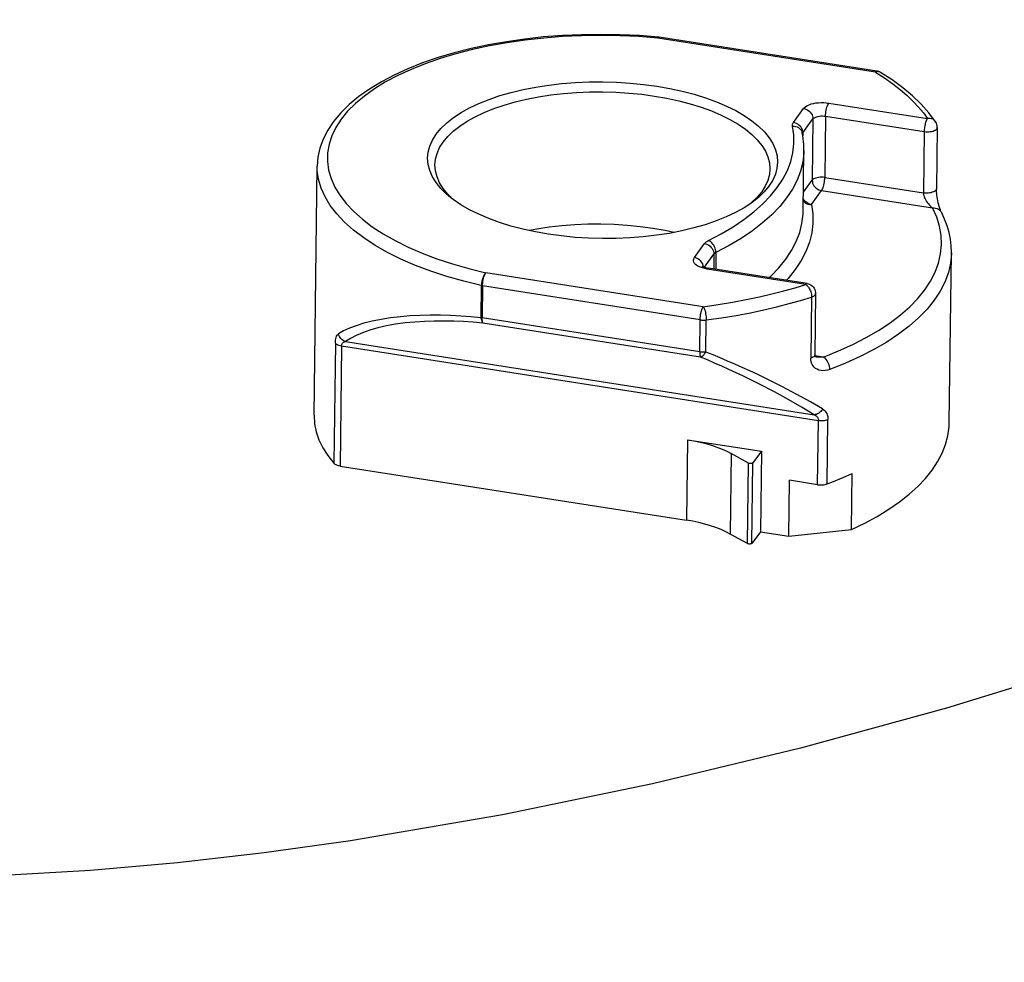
# Model space of a CAD drawing. Header units: inches. Extents: x 0 to 22, y 0 to 17.
# Tile 7 of 46: x 4.2 to 6.2, y 5.9 to 7.8. Entities that reach past the tile are written whole.
import ezdxf

# ---------------------------------------------------------------- set-up
doc = ezdxf.new("R2010")
doc.units = ezdxf.units.IN
doc.header["$LTSCALE"] = 1.21
doc.header["$MEASUREMENT"] = 0
doc.linetypes.add('PHANTOM', pattern=[0.8, 0.45, -0.05, 0.1, -0.05, 0.1, -0.05])
doc.layers.get('0').update_dxf_attribs({"linetype": 'CONTINUOUS'})
doc.layers.add('DEFAULT_3', color=7, linetype='PHANTOM')
doc.styles.get("Standard").update_dxf_attribs({"font": 'arial.ttf'})
doc.dimstyles.new('DIMSTYLE_1', dxfattribs={"dimtxt": 0.17, "dimasz": 0.2, "dimexe": 0.09, "dimexo": 0.07, "dimgap": 0.0425, "dimtad": 0, "dimtih": 1, "dimtoh": 1, "dimzin": 4, "dimdsep": 46, "dimtxsty": 'Standard', "dimblk": '_FILLED', "dimblk1": '_FILLED', "dimblk2": '_FILLED', "dimcen": 0.09, "dimadec": 3, "dimazin": 1, "dimtfac": 1, "dimtdec": 3, "dimtofl": 0, "dimtmove": 0, "dimatfit": 3, "dimldrblk": '_FILLED', "dimfxl": 0, "dimtolj": 1, "dimtzin": 4, "dimarcsym": 0})

# ---------------------------------------------------------------- blocks, each defined once
blk = doc.blocks.new('_FILLED')
at = {"color": 0, "linetype": 'ByBlock'}
blk.add_solid([(0, 0), (-1, 0.2), (-1, -0.2)], dxfattribs=at)
blk = doc.blocks.new('*D1')
at = {"color": 2, "linetype": 'Continuous'}
for p, q in [((20.9102, 11.4958), (20.8549, 11.6315)), ((21.0642, 11.1185), (20.9102, 11.4958)), ((20.9229, 11.4648), (11.4904, 7.6153)), ((1.2938, 3.4541), (10.7263, 7.3035)), ((1.2812, 3.4851), (1.2258, 3.6207)), ((1.4352, 3.1077), (1.2812, 3.4851))]:
    blk.add_line(p, q, dxfattribs=at)
at = {"color": 2, "linetype": 'Continuous', "xscale": 0.2, "yscale": 0.2, "zscale": 0.2}
for p, rotation in [((20.9229, 11.4648), 22.2006454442), ((1.2938, 3.4541), 202.2006454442)]:
    blk.add_blockref('_FILLED', p, dxfattribs=dict(at, rotation=rotation))
at = {"color": 2, "linetype": 'Continuous', "insert": (11.1084, 7.5444), "char_height": 0.17, "width": 0.594052, "attachment_point": 2, "line_spacing_factor": 0.9}
blk.add_mtext('37.00', dxfattribs=at)
blk = doc.blocks.new('*D2')
at = {"color": 2, "linetype": 'Continuous'}
for p, q in [((20.9184, 9.8257), (20.863, 9.9613)), ((21.0618, 9.4741), (20.9184, 9.8257)), ((20.9311, 9.7946), (11.4986, 5.9452)), ((1.302, 1.7839), (10.7345, 5.6333)), ((1.2893, 1.8149), (1.234, 1.9505)), ((1.4328, 1.4634), (1.2893, 1.8149))]:
    blk.add_line(p, q, dxfattribs=at)
at = {"color": 2, "linetype": 'Continuous', "xscale": 0.2, "yscale": 0.2, "zscale": 0.2}
for p, rotation in [((20.9311, 9.7946), 22.2006454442), ((1.302, 1.7839), 202.2006454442)]:
    blk.add_blockref('_FILLED', p, dxfattribs=dict(at, rotation=rotation))
at = {"color": 2, "linetype": 'Continuous', "insert": (11.1165, 5.8743), "char_height": 0.17, "width": 0.594052, "attachment_point": 2, "line_spacing_factor": 0.9}
blk.add_mtext('37.00', dxfattribs=at)

msp = doc.modelspace()

# ---------------------------------------------------------------- linework, layer by layer
at = {"color": 7, "linetype": 'Continuous'}
for p, q in [((5.9524, 7.6737), (5.5173, 7.7417)), ((5.5179, 7.7428), (5.5174, 7.7417)), ((5.5185, 7.7435), (5.5179, 7.7428)), ((5.519, 7.7437), (5.5185, 7.7435)), ((5.519, 7.7437), (5.5196, 7.7437)), ((5.5193, 7.7434), (5.5202, 7.7436)), ((5.5196, 7.7437), (5.5202, 7.7436)), ((5.9552, 7.6756), (5.5202, 7.7436)), ((5.9549, 7.6743), (5.9524, 7.6737)), ((5.7884, 7.5729), (5.8088, 7.6008)), ((5.8593, 7.6117), (6.0564, 7.5809)), ((5.8528, 7.5854), (5.8513, 7.4629)), ((5.8528, 7.5854), (6.0499, 7.5546)), ((5.8072, 7.5521), (5.8276, 7.5799)), ((5.8276, 7.5799), (5.8261, 7.4574)), ((6.0761, 7.5628), (6.0746, 7.4403)), ((5.8071, 7.5461), (5.806, 7.552)), ((5.8068, 7.5515), (5.8072, 7.5521)), ((5.8072, 7.5521), (5.8071, 7.5459)), ((6.0499, 7.5546), (6.0484, 7.4321)), ((5.8079, 7.3947), (5.8094, 7.5171)), ((4.8298, 6.9875), (4.8361, 7.4855)), ((5.8513, 7.4629), (6.0484, 7.4321)), ((5.8084, 7.4333), (5.8261, 7.4574)), ((5.8245, 7.4088), (5.8449, 7.4366)), ((5.8449, 7.4366), (6.0669, 7.4019)), ((5.1095, 7.4179), (5.108, 7.4191)), ((5.7049, 7.4128), (5.7021, 7.4105)), ((5.716, 7.4234), (5.7049, 7.4128)), ((6.0844, 7.3932), (6.0844, 7.3932)), ((5.5903, 7.3028), (5.6107, 7.3306)), ((5.6104, 7.2838), (5.6295, 7.3097)), ((5.6295, 7.3097), (5.6291, 7.2802)), ((5.6335, 7.3128), (5.6331, 7.2796)), ((6.1002, 6.9728), (6.1045, 7.3125)), ((5.6082, 7.2045), (5.1732, 7.2725)), ((5.813, 7.2491), (5.6159, 7.2799)), ((5.8158, 7.251), (5.6188, 7.2818)), ((5.1643, 7.2466), (5.1635, 7.1825)), ((5.1668, 7.2462), (5.166, 7.1821)), ((5.6018, 7.1782), (5.1668, 7.2462)), ((5.8328, 7.231), (5.8312, 7.1085)), ((5.8247, 7.2239), (5.8231, 7.1015)), ((5.601, 7.1141), (5.166, 7.1821)), ((5.6026, 7.1039), (5.1676, 7.1719)), ((5.601, 7.1141), (5.6018, 7.1782)), ((5.6131, 7.1139), (5.6139, 7.178)), ((4.8724, 7.1316), (4.8693, 6.8914)), ((4.8925, 7.1349), (5.8298, 6.9885)), ((4.8848, 7.1262), (4.8817, 6.886)), ((4.8848, 7.1262), (5.8384, 6.9772)), ((5.8483, 7.1039), (5.8314, 7.1065)), ((5.8344, 7.1037), (5.8343, 7.1038)), ((5.8368, 6.8487), (5.8384, 6.9772)), ((5.8559, 6.8503), (5.8576, 6.9787)), ((5.5769, 6.9386), (5.5748, 6.7777)), ((5.5769, 6.9386), (5.7243, 6.9156)), ((5.7243, 6.9156), (5.7073, 6.8923)), ((5.7243, 6.9156), (5.7223, 6.7547)), ((5.6642, 6.911), (5.6621, 6.75)), ((5.6987, 6.8917), (5.6642, 6.911)), ((5.7053, 6.7314), (5.7073, 6.8923)), ((4.8817, 6.886), (5.5748, 6.7777)), ((5.6966, 6.7308), (5.6987, 6.8917)), ((5.7793, 6.7457), (5.7808, 6.8575)), ((5.8368, 6.8487), (5.7808, 6.8575)), ((5.9046, 6.7591), (5.9061, 6.8709)), ((5.7223, 6.7547), (5.7053, 6.7314)), ((5.7223, 6.7547), (5.7793, 6.7457)), ((5.7793, 6.7457), (5.9046, 6.7591)), ((5.6966, 6.7308), (5.6621, 6.75))]:
    msp.add_line(p, q, dxfattribs=at)
for points in [[(5.519, 7.7437), (5.4807, 7.7467), (5.4422, 7.7484), (5.4035, 7.749), (5.3649, 7.7484), (5.3265, 7.7467), (5.2886, 7.7438), (5.2511, 7.7397), (5.2144, 7.7344), (5.1785, 7.7281), (5.1437, 7.7206), (5.1101, 7.7121), (5.0777, 7.7025), (5.0469, 7.6918), (5.0176, 7.6802), (4.99, 7.6676), (4.9644, 7.6541), (4.9407, 7.6397), (4.9192, 7.6245), (4.8999, 7.6085), (4.8831, 7.5919), (4.8688, 7.5748), (4.8571, 7.5572), (4.848, 7.5394), (4.8415, 7.5215), (4.8376, 7.5035), (4.8361, 7.4855)], [(5.5173, 7.7417), (5.4793, 7.7446), (5.4413, 7.7463), (5.403, 7.7469), (5.3648, 7.7463), (5.3267, 7.7445), (5.2892, 7.7416), (5.2522, 7.7375), (5.2159, 7.7323), (5.1807, 7.7259), (5.1465, 7.7185), (5.1135, 7.7101), (5.082, 7.7006), (5.0521, 7.6902), (5.0239, 7.6789), (4.9975, 7.6668), (4.973, 7.6538), (4.9507, 7.6401), (4.9305, 7.6257), (4.9126, 7.6107), (4.897, 7.5952), (4.8839, 7.5792), (4.8733, 7.5628), (4.8652, 7.5461), (4.8597, 7.5292), (4.8568, 7.5121), (4.8565, 7.4949), (4.8589, 7.4778), (4.8638, 7.4607), (4.8714, 7.4438), (4.8814, 7.4272), (4.894, 7.4108), (4.9091, 7.3949), (4.9265, 7.3794), (4.9462, 7.3645), (4.9681, 7.3502), (4.9921, 7.3366), (5.0181, 7.3237), (5.0459, 7.3116), (5.0755, 7.3004), (5.1067, 7.2902), (5.1392, 7.2808), (5.1732, 7.2725)], [(5.5174, 7.7417), (5.5183, 7.7428), (5.5193, 7.7434)], [(5.9552, 7.6756), (5.9552, 7.6756), (5.9547, 7.6756), (5.9543, 7.6755), (5.9538, 7.6752), (5.9533, 7.6748), (5.9529, 7.6743), (5.9524, 7.6737)], [(5.9524, 7.6737), (5.9706, 7.662), (5.9873, 7.6502), (6.0024, 7.6384), (6.016, 7.6266), (6.0281, 7.6149), (6.0388, 7.6034), (6.0483, 7.592), (6.0564, 7.5809)], [(5.9626, 7.6729), (5.9617, 7.6734), (5.9596, 7.6741), (5.9573, 7.6745), (5.9549, 7.6743)], [(5.9626, 7.6729), (5.9618, 7.6734), (5.959, 7.6746), (5.9561, 7.6755), (5.9552, 7.6756)], [(6.0726, 7.5744), (6.0594, 7.592), (6.044, 7.6092), (6.0265, 7.6259), (6.0071, 7.6422), (5.9857, 7.6579), (5.9626, 7.6729)], [(5.1029, 7.4228), (5.0948, 7.4296), (5.0833, 7.4409), (5.0738, 7.4526), (5.0664, 7.4645), (5.0611, 7.4766), (5.0579, 7.4889), (5.0568, 7.5012), (5.0579, 7.5135), (5.0612, 7.5257), (5.0666, 7.5377), (5.074, 7.5495), (5.0836, 7.5609), (5.0951, 7.572), (5.1086, 7.5826), (5.1239, 7.5926), (5.1409, 7.6021), (5.1596, 7.611), (5.1798, 7.6191), (5.2014, 7.6265), (5.2242, 7.6331), (5.2482, 7.6389), (5.2732, 7.6437), (5.299, 7.6477), (5.3255, 7.6508), (5.3524, 7.6529), (5.3797, 7.6541), (5.4072, 7.6543), (5.4346, 7.6535), (5.4619, 7.6517), (5.4888, 7.6491), (5.5153, 7.6454)], [(5.5153, 7.6454), (5.5411, 7.6409), (5.566, 7.6355), (5.59, 7.6292), (5.6128, 7.6221), (5.6344, 7.6143), (5.6545, 7.6057), (5.6731, 7.5965), (5.6901, 7.5866), (5.7054, 7.5762), (5.7188, 7.5653), (5.7303, 7.554), (5.7397, 7.5424), (5.7472, 7.5305), (5.7525, 7.5183), (5.7557, 7.5061), (5.7568, 7.4938), (5.7556, 7.4815), (5.7524, 7.4693), (5.747, 7.4573), (5.7395, 7.4455), (5.73, 7.4341), (5.7184, 7.423), (5.7087, 7.4151)], [(5.0716, 7.4883), (5.0727, 7.4994), (5.0758, 7.5111), (5.081, 7.5226), (5.0881, 7.5338), (5.0973, 7.5448), (5.1083, 7.5554), (5.1212, 7.5655), (5.1358, 7.5752), (5.1521, 7.5842), (5.17, 7.5927), (5.1893, 7.6005), (5.21, 7.6076), (5.2319, 7.6139), (5.2549, 7.6194), (5.2788, 7.6241), (5.3034, 7.6279), (5.3288, 7.6308), (5.3546, 7.6328), (5.3807, 7.6339), (5.407, 7.6341), (5.4333, 7.6334), (5.4594, 7.6317), (5.4852, 7.6292), (5.5105, 7.6257)], [(5.5105, 7.6257), (5.5351, 7.6213), (5.559, 7.6162), (5.5819, 7.6102), (5.6038, 7.6034), (5.6244, 7.5959), (5.6437, 7.5877), (5.6616, 7.5788), (5.6778, 7.5694), (5.6924, 7.5594), (5.7052, 7.549), (5.7162, 7.5382), (5.7253, 7.5271), (5.7324, 7.5156), (5.7375, 7.504), (5.7406, 7.4923), (5.7416, 7.4798)], [(5.8088, 7.6008), (5.8108, 7.6029), (5.8133, 7.6049), (5.8164, 7.6068), (5.8201, 7.6084), (5.8242, 7.6098), (5.8287, 7.611), (5.8336, 7.6118), (5.8386, 7.6124), (5.8438, 7.6127), (5.8491, 7.6127), (5.8542, 7.6124), (5.8593, 7.6117)], [(5.8088, 7.6008), (5.8118, 7.6001), (5.8147, 7.599), (5.8174, 7.5975), (5.82, 7.5956), (5.8222, 7.5934), (5.8241, 7.591), (5.8257, 7.5883), (5.8268, 7.5856), (5.8274, 7.5827), (5.8276, 7.5799)], [(5.8528, 7.5854), (5.8529, 7.5883), (5.8532, 7.5913), (5.8536, 7.5944), (5.8542, 7.5975), (5.8548, 7.6005), (5.8556, 7.6033), (5.8564, 7.6059), (5.8573, 7.6082), (5.8583, 7.6102), (5.8593, 7.6117)], [(5.8276, 7.5799), (5.8288, 7.5812), (5.8305, 7.5824), (5.8325, 7.5834), (5.8349, 7.5843), (5.8376, 7.585), (5.8405, 7.5855), (5.8435, 7.5858), (5.8467, 7.5859), (5.8498, 7.5857), (5.8528, 7.5854)], [(6.0726, 7.5744), (6.0724, 7.5747), (6.071, 7.5764), (6.0692, 7.5779), (6.0671, 7.5792), (6.0646, 7.5802), (6.062, 7.5809), (6.0592, 7.5811), (6.0564, 7.5809)], [(5.6187, 7.3368), (5.6442, 7.3502), (5.6678, 7.3642), (5.6895, 7.3789), (5.7093, 7.3942), (5.727, 7.41), (5.7426, 7.4262), (5.7561, 7.4428), (5.7673, 7.4598), (5.7763, 7.4771), (5.783, 7.4946), (5.7874, 7.5123), (5.7895, 7.5301), (5.7892, 7.5479), (5.7866, 7.5657)], [(5.7866, 7.5657), (5.7865, 7.5669), (5.7865, 7.5682), (5.7867, 7.5694), (5.7871, 7.5706), (5.7877, 7.5718), (5.7884, 7.5729)], [(5.7866, 7.5657), (5.7897, 7.5656), (5.7928, 7.565), (5.7957, 7.5641), (5.7983, 7.5627), (5.8006, 7.5609), (5.8027, 7.5589), (5.8043, 7.5565), (5.8054, 7.554), (5.806, 7.552)], [(5.8072, 7.5521), (5.807, 7.5549), (5.8064, 7.5578), (5.8052, 7.5605), (5.8037, 7.5632), (5.8018, 7.5656), (5.7996, 7.5678), (5.797, 7.5696), (5.7943, 7.5711), (5.7914, 7.5723), (5.7884, 7.5729)], [(6.0564, 7.5809), (6.0555, 7.5795), (6.0546, 7.5778), (6.0537, 7.5758), (6.0529, 7.5735), (6.0522, 7.571), (6.0516, 7.5684), (6.0511, 7.5659), (6.0507, 7.5635), (6.0504, 7.5612), (6.0502, 7.559), (6.05, 7.5568), (6.0499, 7.5546)], [(6.0499, 7.5546), (6.053, 7.5542), (6.0561, 7.5541), (6.0592, 7.5542), (6.0622, 7.5545), (6.0651, 7.555), (6.0678, 7.5556), (6.0702, 7.5565), (6.0722, 7.5576), (6.0739, 7.5587), (6.0751, 7.56), (6.0758, 7.5613), (6.0761, 7.5628)], [(6.0761, 7.5628), (6.0759, 7.5658), (6.0753, 7.5686), (6.0744, 7.5712), (6.0731, 7.5736), (6.0726, 7.5744)], [(5.8063, 7.5501), (5.8064, 7.5503), (5.8065, 7.5509), (5.8068, 7.5515)], [(5.8094, 7.5171), (5.8094, 7.5229), (5.8091, 7.5287), (5.8087, 7.5345), (5.808, 7.5403), (5.8071, 7.5461)], [(5.8094, 7.5171), (5.8092, 7.5118), (5.8071, 7.4935), (5.8026, 7.4753), (5.7957, 7.4573), (5.7865, 7.4395), (5.7749, 7.4221), (5.7611, 7.4049), (5.745, 7.3882), (5.7268, 7.372), (5.7065, 7.3563), (5.6841, 7.3412), (5.6597, 7.3267), (5.6335, 7.3128)], [(5.1643, 7.2466), (5.1292, 7.2553), (5.0954, 7.2649), (5.0631, 7.2756), (5.0325, 7.2872), (5.0036, 7.2997), (4.9767, 7.313), (4.9518, 7.3271), (4.9292, 7.3419), (4.9088, 7.3574), (4.8907, 7.3734), (4.8752, 7.3899), (4.8621, 7.4068), (4.8517, 7.4241), (4.8439, 7.4416), (4.8387, 7.4593), (4.8363, 7.477), (4.8361, 7.4855)], [(5.108, 7.4191), (5.097, 7.43), (5.0879, 7.4411), (5.0808, 7.4525), (5.0757, 7.4641), (5.0726, 7.4759), (5.0716, 7.4883)], [(5.7416, 7.4798), (5.7405, 7.4688), (5.7374, 7.4571), (5.7322, 7.4456), (5.7251, 7.4343), (5.716, 7.4234)], [(5.8513, 7.4629), (5.8482, 7.4633), (5.8451, 7.4634), (5.842, 7.4633), (5.8389, 7.463), (5.836, 7.4625), (5.8333, 7.4618), (5.831, 7.4609), (5.8289, 7.4599), (5.8273, 7.4587), (5.8261, 7.4574)], [(5.8449, 7.4366), (5.8458, 7.4381), (5.8468, 7.4401), (5.8477, 7.4424), (5.8486, 7.445), (5.8493, 7.4478), (5.85, 7.4508), (5.8505, 7.4539), (5.8509, 7.457), (5.8512, 7.46), (5.8513, 7.4629)], [(5.8261, 7.4574), (5.8263, 7.4546), (5.8269, 7.4518), (5.828, 7.449), (5.8295, 7.4464), (5.8314, 7.4439), (5.8337, 7.4418), (5.8362, 7.4399), (5.839, 7.4384), (5.8419, 7.4373), (5.8449, 7.4366)], [(6.0746, 7.4403), (6.0743, 7.4389), (6.0735, 7.4375), (6.0723, 7.4362), (6.0707, 7.4351), (6.0686, 7.434), (6.0662, 7.4332), (6.0636, 7.4325), (6.0607, 7.432), (6.0576, 7.4317), (6.0545, 7.4316), (6.0514, 7.4318), (6.0484, 7.4321)], [(6.0484, 7.4321), (6.0484, 7.4304), (6.0487, 7.4285), (6.0491, 7.4266), (6.0498, 7.4244), (6.0507, 7.4222), (6.0518, 7.4199), (6.0531, 7.4174), (6.0546, 7.415), (6.0564, 7.4125), (6.0583, 7.4101), (6.0604, 7.4077), (6.0625, 7.4055), (6.0647, 7.4036), (6.0669, 7.4019)], [(6.0844, 7.3932), (6.084, 7.3941), (6.0832, 7.3958), (6.0823, 7.3982), (6.0812, 7.4013), (6.0801, 7.4047), (6.0791, 7.4085), (6.0781, 7.4123), (6.0773, 7.4161), (6.0765, 7.4199), (6.0759, 7.4237), (6.0754, 7.4273), (6.075, 7.4309), (6.0747, 7.4343), (6.0746, 7.4375), (6.0746, 7.4403)], [(5.2983, 7.3496), (5.2724, 7.3541), (5.2476, 7.3595), (5.2236, 7.3658), (5.2008, 7.3729), (5.1792, 7.3807), (5.159, 7.3893), (5.1404, 7.3985), (5.1234, 7.4084), (5.1082, 7.4188), (5.1029, 7.4228)], [(5.7087, 7.4151), (5.705, 7.4124), (5.6897, 7.4023), (5.6727, 7.3929), (5.654, 7.384), (5.6338, 7.3759), (5.6122, 7.3685), (5.5893, 7.3619), (5.5653, 7.3561), (5.5404, 7.3512), (5.5146, 7.3473), (5.4881, 7.3442), (5.4612, 7.3421), (5.4339, 7.3409), (5.4064, 7.3407), (5.3789, 7.3415), (5.3517, 7.3432), (5.3248, 7.3459), (5.2983, 7.3496)], [(5.8245, 7.4088), (5.8272, 7.3899), (5.8275, 7.371), (5.8253, 7.3522), (5.8206, 7.3335), (5.8135, 7.3149), (5.804, 7.2966), (5.7921, 7.2786), (5.7778, 7.261), (5.7744, 7.2575)], [(5.8081, 7.416), (5.8084, 7.4156), (5.8104, 7.4135), (5.8128, 7.4118), (5.8154, 7.4104), (5.8183, 7.4094), (5.8213, 7.4089), (5.8244, 7.4088)], [(5.8244, 7.4088), (5.8215, 7.4094), (5.8186, 7.4105), (5.8159, 7.412), (5.8133, 7.4139), (5.8111, 7.4161), (5.8092, 7.4185), (5.8082, 7.4202)], [(5.7402, 7.2628), (5.7435, 7.2658), (5.7596, 7.2825), (5.7734, 7.2996), (5.7849, 7.3171), (5.7942, 7.3348), (5.8011, 7.3528), (5.8056, 7.371), (5.8077, 7.3893), (5.8079, 7.3947)], [(5.8483, 7.1039), (5.8787, 7.116), (5.9073, 7.129), (5.9341, 7.1427), (5.9589, 7.1571), (5.9818, 7.1723), (6.0025, 7.188), (6.021, 7.2043), (6.0373, 7.221), (6.0512, 7.2383), (6.0628, 7.2558), (6.072, 7.2737), (6.0787, 7.2918), (6.0829, 7.3101), (6.0847, 7.3286), (6.0839, 7.347), (6.0807, 7.3654), (6.075, 7.3837), (6.0669, 7.4019)], [(6.0669, 7.4019), (6.0699, 7.402), (6.0729, 7.4016), (6.0757, 7.4008), (6.0783, 7.3996), (6.0806, 7.398), (6.0825, 7.396), (6.0841, 7.3938), (6.0844, 7.3932)], [(6.1045, 7.3125), (6.1041, 7.3259), (6.1025, 7.3394), (6.0998, 7.3528), (6.0959, 7.3663), (6.0907, 7.3798), (6.0844, 7.3932)], [(5.5071, 7.3611), (5.4817, 7.3645), (5.456, 7.3671), (5.4299, 7.3688), (5.4036, 7.3695), (5.3773, 7.3693), (5.3512, 7.3682), (5.3254, 7.3662), (5.3, 7.3633), (5.2754, 7.3594), (5.2609, 7.3566)], [(5.5491, 7.353), (5.5318, 7.3567), (5.5071, 7.3611)], [(5.6107, 7.3306), (5.6116, 7.3317), (5.6127, 7.3328), (5.614, 7.3339), (5.6154, 7.3349), (5.617, 7.3359), (5.6187, 7.3368)], [(5.6107, 7.3306), (5.6136, 7.3299), (5.6165, 7.3288), (5.6193, 7.3273), (5.6218, 7.3254), (5.624, 7.3232), (5.626, 7.3208), (5.6275, 7.3182), (5.6286, 7.3154), (5.6293, 7.3126), (5.6295, 7.3097)], [(5.6335, 7.3128), (5.6333, 7.3157), (5.6328, 7.3187), (5.632, 7.3216), (5.6308, 7.3245), (5.6293, 7.3273), (5.6275, 7.3298), (5.6255, 7.3321), (5.6234, 7.3341), (5.6211, 7.3356), (5.6188, 7.3368)], [(5.6295, 7.3097), (5.6299, 7.3103), (5.6305, 7.3108), (5.6311, 7.3114), (5.6318, 7.3119), (5.6326, 7.3124), (5.6335, 7.3128)], [(6.1045, 7.3125), (6.1044, 7.3104), (6.1026, 7.2914), (6.0983, 7.2726), (6.0914, 7.2539), (6.0819, 7.2355), (6.07, 7.2174), (6.0557, 7.1997), (6.0389, 7.1824), (6.0199, 7.1657), (5.9985, 7.1495), (5.975, 7.1339), (5.9494, 7.119), (5.9219, 7.1049), (5.8924, 7.0916), (5.8611, 7.0791)], [(5.6065, 7.282), (5.6023, 7.2835), (5.5986, 7.2851), (5.5953, 7.287), (5.5926, 7.2891), (5.5906, 7.2912), (5.5892, 7.2935), (5.5884, 7.2959), (5.5884, 7.2982), (5.589, 7.3005), (5.5903, 7.3028)], [(5.6082, 7.2876), (5.6071, 7.2903), (5.6056, 7.293), (5.6036, 7.2954), (5.6014, 7.2976), (5.5989, 7.2995), (5.5961, 7.301), (5.5932, 7.3021), (5.5903, 7.3028)], [(5.6058, 7.286), (5.6057, 7.2861), (5.6059, 7.286), (5.6065, 7.2856), (5.6074, 7.2851), (5.6088, 7.2844), (5.6107, 7.2837), (5.613, 7.283)], [(5.6089, 7.2844), (5.6089, 7.2847), (5.6082, 7.2876)], [(5.1732, 7.2725), (5.1719, 7.271), (5.1705, 7.2692), (5.1693, 7.2669), (5.1681, 7.2644), (5.167, 7.2616), (5.1661, 7.2587), (5.1654, 7.2556), (5.1648, 7.2526), (5.1645, 7.2495), (5.1643, 7.2466)], [(5.1668, 7.2462), (5.1669, 7.2491), (5.1672, 7.2521), (5.1676, 7.2552), (5.1681, 7.2583), (5.1688, 7.2613), (5.1696, 7.2641), (5.1704, 7.2667), (5.1713, 7.269), (5.1723, 7.271), (5.1732, 7.2725)], [(5.6159, 7.2799), (5.611, 7.2808), (5.6065, 7.282)], [(5.613, 7.283), (5.6157, 7.2824), (5.6188, 7.2818)], [(5.6159, 7.2799), (5.6169, 7.281), (5.6178, 7.2816), (5.6188, 7.2818)], [(5.1643, 7.2466), (5.1647, 7.2466), (5.1651, 7.2465), (5.1656, 7.2464), (5.166, 7.2463), (5.1664, 7.2462), (5.1668, 7.2462)], [(5.6082, 7.2045), (5.6381, 7.2088), (5.6668, 7.2134), (5.6942, 7.2186), (5.7205, 7.2241), (5.7455, 7.23), (5.7693, 7.2361), (5.7918, 7.2425), (5.813, 7.2491)], [(5.8158, 7.251), (5.8149, 7.2509), (5.814, 7.2502), (5.813, 7.2491)], [(5.813, 7.2491), (5.814, 7.2484), (5.8151, 7.2475), (5.8162, 7.2464), (5.8174, 7.2452), (5.8185, 7.2437), (5.8195, 7.2421), (5.8205, 7.2404), (5.8215, 7.2385), (5.8223, 7.2364), (5.8231, 7.2341), (5.8238, 7.2317), (5.8243, 7.2291), (5.8246, 7.2265), (5.8247, 7.2239)], [(5.8158, 7.251), (5.8187, 7.2503), (5.8215, 7.2492), (5.824, 7.2477), (5.8263, 7.2459), (5.8284, 7.2437), (5.83, 7.2413), (5.8314, 7.2386), (5.8322, 7.2357), (5.8327, 7.2327), (5.8328, 7.231)], [(5.8247, 7.2239), (5.8271, 7.2248), (5.8291, 7.2259), (5.8307, 7.2271), (5.8318, 7.2284), (5.8325, 7.2297), (5.8328, 7.231)], [(5.6139, 7.178), (5.6446, 7.1824), (5.6742, 7.1872), (5.7024, 7.1925), (5.7295, 7.1982), (5.7553, 7.2042), (5.7798, 7.2106), (5.8029, 7.2172), (5.8247, 7.2239)], [(5.1635, 7.1825), (5.1435, 7.1843), (5.1232, 7.1857), (5.103, 7.1868), (5.0826, 7.1873), (5.0623, 7.1874), (5.0421, 7.187), (5.0221, 7.186), (5.0026, 7.1844)], [(5.6018, 7.1782), (5.6018, 7.1795), (5.6019, 7.1809), (5.602, 7.1822), (5.6021, 7.1836), (5.6023, 7.185), (5.6025, 7.1864), (5.6027, 7.1878), (5.6029, 7.1892), (5.6032, 7.1906), (5.6035, 7.192), (5.6038, 7.1933), (5.6041, 7.1947), (5.6045, 7.1959), (5.6049, 7.1971), (5.6052, 7.1983), (5.6056, 7.1994), (5.6061, 7.2005), (5.6065, 7.2014), (5.6069, 7.2023), (5.6074, 7.2032), (5.6078, 7.2039), (5.6082, 7.2045)], [(5.6082, 7.2045), (5.6092, 7.203), (5.61, 7.201), (5.6109, 7.1987), (5.6117, 7.1961), (5.6124, 7.1932), (5.6129, 7.1902), (5.6134, 7.1871), (5.6137, 7.184), (5.6139, 7.181), (5.6139, 7.178)], [(5.0026, 7.1844), (4.9827, 7.1821), (4.9638, 7.1791), (4.946, 7.1755), (4.9294, 7.1713), (4.9143, 7.1665), (4.9008, 7.1613), (4.889, 7.156), (4.8787, 7.1503)], [(5.0123, 7.172), (4.993, 7.1693), (4.9748, 7.166), (4.9576, 7.162), (4.9416, 7.1574), (4.927, 7.1522), (4.9139, 7.1467), (4.9024, 7.1409), (4.8925, 7.1349)], [(5.1676, 7.1719), (5.1482, 7.1735), (5.1288, 7.1748), (5.1092, 7.1756), (5.0896, 7.1759), (5.0699, 7.1758), (5.0504, 7.1751), (5.0312, 7.1738), (5.0123, 7.172)], [(5.1635, 7.1825), (5.1639, 7.1802), (5.1644, 7.178), (5.165, 7.1761), (5.1658, 7.1744), (5.1667, 7.173), (5.1677, 7.1719)], [(5.166, 7.1821), (5.1656, 7.1821), (5.1652, 7.1822), (5.1647, 7.1823), (5.1643, 7.1824), (5.1639, 7.1824), (5.1635, 7.1825)], [(5.1677, 7.1719), (5.1671, 7.1729), (5.1667, 7.1742), (5.1664, 7.1759), (5.1662, 7.1777), (5.166, 7.1798), (5.166, 7.1821)], [(5.6018, 7.1782), (5.6033, 7.178), (5.6048, 7.1779), (5.6063, 7.1778), (5.6079, 7.1777), (5.6094, 7.1777), (5.611, 7.1778), (5.6125, 7.1779), (5.6139, 7.178)], [(4.8724, 7.1316), (4.8725, 7.1347), (4.8728, 7.1377), (4.8732, 7.1405), (4.8739, 7.1431), (4.8747, 7.1454), (4.8758, 7.1474), (4.8771, 7.149), (4.8787, 7.1503)], [(4.8925, 7.1349), (4.8901, 7.1359), (4.8877, 7.1372), (4.8856, 7.1388), (4.8836, 7.1407), (4.8819, 7.1428), (4.8805, 7.1452), (4.8794, 7.1477), (4.8786, 7.1502)], [(4.8724, 7.1316), (4.8736, 7.1304), (4.8753, 7.1293), (4.8773, 7.1283), (4.8795, 7.1274), (4.8821, 7.1267), (4.8848, 7.1262)], [(4.8848, 7.1262), (4.8849, 7.1277), (4.8852, 7.1292), (4.8858, 7.1306), (4.8866, 7.1318), (4.8877, 7.1329), (4.889, 7.1338), (4.8906, 7.1345), (4.8925, 7.1349)], [(5.601, 7.1141), (5.601, 7.1118), (5.6011, 7.1098), (5.6014, 7.1079), (5.6017, 7.1063), (5.6021, 7.105), (5.6026, 7.1039)], [(5.6131, 7.1139), (5.6111, 7.1137), (5.6091, 7.1136), (5.607, 7.1136), (5.605, 7.1137), (5.603, 7.1138), (5.601, 7.1141)], [(5.6026, 7.1039), (5.6044, 7.1046), (5.6062, 7.1057), (5.608, 7.1072), (5.6098, 7.1091), (5.6115, 7.1114), (5.6131, 7.1139)], [(5.7331, 7.0611), (5.7171, 7.0688), (5.7015, 7.0761), (5.6862, 7.083), (5.6713, 7.0896), (5.6567, 7.0959), (5.6422, 7.102), (5.6277, 7.1081), (5.6131, 7.1139)], [(5.8312, 7.1085), (5.831, 7.1072), (5.8303, 7.1059), (5.8291, 7.1046), (5.8275, 7.1034), (5.8255, 7.1023), (5.8231, 7.1015)], [(5.8344, 7.1037), (5.8334, 7.104), (5.8326, 7.1043), (5.8322, 7.1046), (5.832, 7.1049), (5.8318, 7.1052), (5.8316, 7.1057), (5.8314, 7.1064), (5.8312, 7.1074), (5.8312, 7.1085)], [(5.7192, 7.0505), (5.7036, 7.0582), (5.6885, 7.0656), (5.6737, 7.0726), (5.6592, 7.0793), (5.645, 7.0857), (5.6309, 7.0919), (5.6168, 7.098), (5.6026, 7.1039)], [(5.8611, 7.0791), (5.8564, 7.0776), (5.8518, 7.0768), (5.8473, 7.0766), (5.8431, 7.077), (5.8392, 7.0779), (5.8357, 7.0794), (5.8326, 7.0813), (5.8299, 7.0835), (5.8277, 7.0861), (5.826, 7.0889), (5.8247, 7.0919), (5.8238, 7.095), (5.8233, 7.0982), (5.8231, 7.1015)], [(5.8483, 7.1039), (5.8445, 7.1034), (5.8408, 7.1033), (5.8372, 7.1034), (5.8344, 7.1037)], [(5.8611, 7.0791), (5.861, 7.082), (5.8605, 7.085), (5.8598, 7.088), (5.8588, 7.0909), (5.8575, 7.0938), (5.8559, 7.0964), (5.8542, 7.0988), (5.8523, 7.1009), (5.8503, 7.1026), (5.8483, 7.1039)], [(5.8298, 6.9885), (5.806, 7.0031), (5.7796, 7.0182), (5.7507, 7.0341), (5.7192, 7.0505)], [(5.8469, 7.0001), (5.8224, 7.0145), (5.7953, 7.0293), (5.7656, 7.0448), (5.7331, 7.0611)], [(5.847, 7.0001), (5.8453, 6.9976), (5.8435, 6.9953), (5.8414, 6.9934), (5.8392, 6.9917), (5.8369, 6.9903), (5.8345, 6.9893), (5.8321, 6.9887), (5.8298, 6.9885)], [(5.8469, 7.0001), (5.8495, 6.9982), (5.8518, 6.9961), (5.8536, 6.9937), (5.8551, 6.991), (5.8562, 6.9882), (5.857, 6.9851), (5.8575, 6.982), (5.8576, 6.9787)], [(4.8298, 6.9875), (4.8308, 6.9706), (4.8341, 6.9544), (4.8396, 6.9383), (4.8473, 6.9224), (4.8572, 6.9068), (4.8693, 6.8914)], [(5.8298, 6.9885), (5.8319, 6.9874), (5.8337, 6.9862), (5.8352, 6.9849), (5.8364, 6.9835), (5.8373, 6.982), (5.8379, 6.9805), (5.8383, 6.9789), (5.8384, 6.9772)], [(5.8384, 6.9772), (5.8409, 6.9769), (5.8434, 6.9768), (5.8459, 6.9767), (5.8485, 6.9769), (5.8509, 6.9771), (5.8533, 6.9775), (5.8555, 6.9781), (5.8576, 6.9787)], [(5.9046, 6.7591), (5.9312, 6.772), (5.956, 6.7854), (5.9791, 6.7995), (6.0003, 6.8142), (6.0197, 6.8294), (6.0371, 6.8451), (6.0524, 6.8612), (6.0657, 6.8777), (6.0769, 6.8945), (6.0859, 6.9116), (6.0927, 6.929), (6.0974, 6.9465), (6.0998, 6.9641), (6.1002, 6.9728)], [(5.5769, 6.9386), (5.5895, 6.9364), (5.6017, 6.9338), (5.6135, 6.9309), (5.6248, 6.9276), (5.6356, 6.9239), (5.6458, 6.9199), (5.6553, 6.9156), (5.6642, 6.911)], [(5.7073, 6.8923), (5.7067, 6.8918), (5.7058, 6.8914), (5.7047, 6.891), (5.7035, 6.8909), (5.7021, 6.8909), (5.7008, 6.891), (5.6997, 6.8913), (5.6987, 6.8917)], [(4.8817, 6.886), (4.879, 6.8865), (4.8765, 6.8872), (4.8742, 6.8881), (4.8722, 6.8891), (4.8706, 6.8902), (4.8693, 6.8914)], [(5.8559, 6.8503), (5.8689, 6.8552), (5.8816, 6.8603), (5.894, 6.8655), (5.9061, 6.8709)], [(5.8368, 6.8487), (5.8392, 6.8484), (5.8418, 6.8483), (5.8443, 6.8483), (5.8468, 6.8484), (5.8493, 6.8486), (5.8517, 6.8491), (5.8539, 6.8496), (5.8559, 6.8503)], [(5.6621, 6.75), (5.6532, 6.7546), (5.6437, 6.7589), (5.6335, 6.763), (5.6228, 6.7666), (5.6114, 6.77), (5.5996, 6.7729), (5.5875, 6.7755), (5.5748, 6.7777)], [(5.7053, 6.7314), (5.7046, 6.7309), (5.7038, 6.7304), (5.7027, 6.7301), (5.7014, 6.7299), (5.7001, 6.7299), (5.6988, 6.7301), (5.6976, 6.7303), (5.6966, 6.7308)]]:
    msp.add_lwpolyline(points, dxfattribs=at)
at = {"layer": 'DEFAULT_3', "color": 8, "linetype": 'PHANTOM'}
msp.add_lwpolyline([(8.4165, 7.3282), (8.0246, 7.1428), (7.6299, 6.9658), (7.2316, 6.799), (6.9513, 6.6896), (6.6685, 6.5865), (6.383, 6.4904), (6.0944, 6.402), (5.8024, 6.3218), (5.5067, 6.2504), (5.2069, 6.1886), (4.9027, 6.1369), (4.7302, 6.1126), (4.5566, 6.0925), (4.3826, 6.0771), (4.2085, 6.0673)], dxfattribs=at)

# ---------------------------------------------------------------- dimensions: what is measured, and where the dimension line sits
at = {"color": 2, "linetype": 'Continuous'}
for base, p1, p2, picture, middle in [((20.9229, 11.4648), (1.4616, 3.0429), (21.0907, 11.0536), '*D1', (11.108, 7.4585)), ((20.9311, 9.7946), (1.4593, 1.3986), (21.0883, 9.4093), '*D2', (11.1162, 5.7883))]:
    dim = msp.add_linear_dim(base=base, p1=p1, p2=p2, angle=22.2006, text='37.00', dimstyle='DIMSTYLE_1', dxfattribs=at)
    dim.commit()
    dim.dimension.update_dxf_attribs({"geometry": picture, "text_midpoint": middle, "dimtype": 160})

doc.saveas('drawing.dxf')
